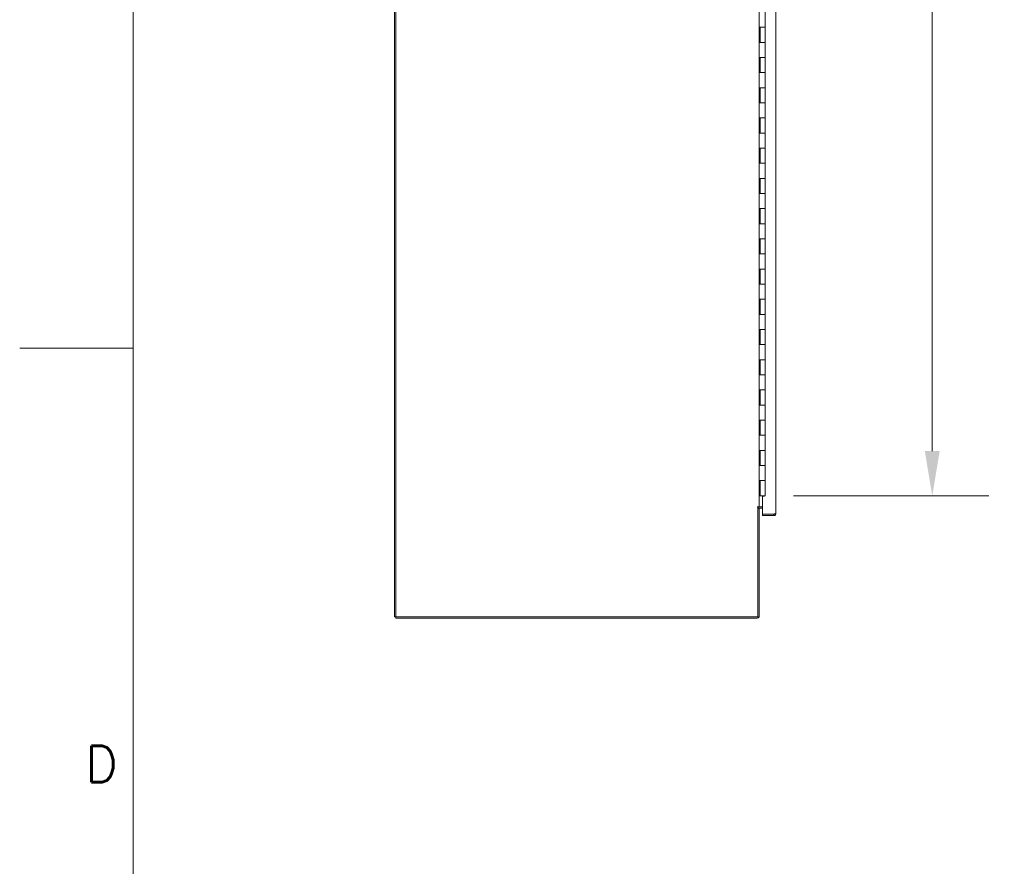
# Model space of a CAD drawing. Header units: inches. Extents: x 4 to 506, y 11 to 319.
# Tile 2 of 47: x 4 to 69, y 131 to 187. Entities that reach past the tile are written whole.
import ezdxf

# ---------------------------------------------------------------- set-up
doc = ezdxf.new("R2010")
doc.units = ezdxf.units.IN
doc.header["$LTSCALE"] = 30
doc.header["$MEASUREMENT"] = 0
doc.layers.get('0').update_dxf_attribs({"lineweight": 0})
for name, color, linetype, lineweight in [('Border (ANSI)', 7, 'Continuous', 5), ('Dimension (ANSI)', 7, 'Continuous', 5), ('Visible (ANSI)', 7, 'Continuous', 5)]:
    doc.layers.add(name, color=color, linetype=linetype, lineweight=lineweight)
doc.styles.add('Note Text (ANSI)', font='RomanS.shx')
doc.styles.add('ROMANS', font='romans.shx')
doc.dimstyles.new('Default (ANSI)', dxfattribs={"dimscale": 30, "dimtxt": 0.08, "dimasz": 0.098425, "dimexe": 0.125, "dimexo": 0.0625, "dimgap": 0.031496, "dimtad": 0, "dimtih": 1, "dimtoh": 1, "dimrnd": 1e-08, "dimzin": 0, "dimdsep": 46, "dimtxsty": 'ROMANS', "dimcen": 0.09, "dimdle": 0.393701, "dimclrd": 256, "dimclre": 256, "dimclrt": 256, "dimadec": 0, "dimazin": 0, "dimtfac": 1.25, "dimtofl": 0, "dimtmove": 0, "dimatfit": 3, "dimfxl": 0, "dimtolj": 1, "dimtzin": 0, "dimlwd": -1, "dimlwe": -1, "dimarcsym": 0})

# ---------------------------------------------------------------- blocks, each defined once
blk = doc.blocks.new('Borders Default Border')
at = {"layer": 'Border (ANSI)', "flags": 128}
for points in [[(0.38, 0.62), (0.38, 10.38)], [(0.13, 5.5), (0.38, 5.5)]]:
    blk.add_lwpolyline(points, dxfattribs=at)
at = {"layer": 'Border (ANSI)', "insert": (0.2745, 4.5426), "char_height": 0.08, "attachment_point": 7, "style": 'Note Text (ANSI)'}
blk.add_mtext('D', dxfattribs=at)
blk = doc.blocks.new('*D30')
at = {"layer": 'Defpoints', "color": 0}
for p in [(53.221, 233.225), (53.221, 155.225), (64.275, 155.225)]:
    blk.add_point(p, dxfattribs=at)
at = {"layer": 'Dimension (ANSI)'}
for p, q in [((55.096, 233.225), (68.025, 233.225)), ((64.275, 230.272), (64.275, 200.37)), ((64.275, 158.178), (64.275, 188.08)), ((55.096, 155.225), (68.025, 155.225))]:
    blk.add_line(p, q, dxfattribs=at)
for points in [[(63.783, 230.272), (64.767, 230.272), (64.275, 233.225)], [(63.783, 158.178), (64.767, 158.178), (64.275, 155.225)]]:
    blk.add_solid(points, dxfattribs=at)
at = {"layer": 'Dimension (ANSI)', "insert": (64.275, 194.225), "char_height": 2.4, "attachment_point": 5, "style": 'ROMANS'}
blk.add_mtext('\\A1;78.00\\PCONT.\\PHINGE', dxfattribs=at)

msp = doc.modelspace()

# ---------------------------------------------------------------- linework, layer by layer
at = {"layer": 'Visible (ANSI)'}
for p, q in [((28.7009, 147.2233), (28.7009, 237.1609)), ((28.7946, 147.2233), (28.7946, 237.1609)), ((52.8259, 233.8796), (52.8259, 154.5046)), ((53.9276, 234.4127), (53.9276, 154.0376)), ((53.221, 186.2251), (53.221, 187.2251)), ((52.8287, 185.2251), (52.8287, 186.2251)), ((52.8287, 186.2251), (52.8973, 186.2251)), ((52.891, 185.2251), (52.891, 186.2251)), ((53.221, 186.2251), (52.8973, 186.2251)), ((52.8973, 186.2251), (53.221, 186.2251)), ((53.221, 185.2251), (53.221, 186.2251)), ((52.8973, 185.2251), (52.8287, 185.2251)), ((52.8973, 185.2251), (53.221, 185.2251)), ((53.221, 185.2251), (52.8973, 185.2251)), ((53.221, 184.2251), (53.221, 185.2251)), ((52.8287, 183.2251), (52.8287, 184.2251)), ((52.8287, 184.2251), (52.8973, 184.2251)), ((52.891, 183.2251), (52.891, 184.2251)), ((53.221, 184.2251), (52.8973, 184.2251)), ((52.8973, 184.2251), (53.221, 184.2251)), ((53.221, 183.2251), (53.221, 184.2251)), ((52.8973, 183.2251), (52.8287, 183.2251)), ((52.8973, 183.2251), (53.221, 183.2251)), ((53.221, 183.2251), (52.8973, 183.2251)), ((53.221, 182.2251), (53.221, 183.2251)), ((52.8287, 181.2251), (52.8287, 182.2251)), ((52.8287, 182.2251), (52.8973, 182.2251)), ((52.891, 181.2251), (52.891, 182.2251)), ((53.221, 182.2251), (52.8973, 182.2251)), ((52.8973, 182.2251), (53.221, 182.2251)), ((53.221, 181.2251), (53.221, 182.2251)), ((52.8973, 181.2251), (52.8287, 181.2251)), ((52.8973, 181.2251), (53.221, 181.2251)), ((53.221, 181.2251), (52.8973, 181.2251)), ((53.221, 180.2251), (53.221, 181.2251)), ((52.8287, 179.2251), (52.8287, 180.2251)), ((52.8287, 180.2251), (52.8973, 180.2251)), ((52.891, 179.2251), (52.891, 180.2251)), ((53.221, 180.2251), (52.8973, 180.2251)), ((52.8973, 180.2251), (53.221, 180.2251)), ((53.221, 179.2251), (53.221, 180.2251)), ((52.8973, 179.2251), (52.8287, 179.2251)), ((52.8973, 179.2251), (53.221, 179.2251)), ((53.221, 179.2251), (52.8973, 179.2251)), ((53.221, 178.2251), (53.221, 179.2251)), ((52.8287, 177.2251), (52.8287, 178.2251)), ((52.8287, 178.2251), (52.8973, 178.2251)), ((52.891, 177.2251), (52.891, 178.2251)), ((53.221, 178.2251), (52.8973, 178.2251)), ((52.8973, 178.2251), (53.221, 178.2251)), ((53.221, 177.2251), (53.221, 178.2251)), ((52.8973, 177.2251), (52.8287, 177.2251)), ((52.8973, 177.2251), (53.221, 177.2251)), ((53.221, 177.2251), (52.8973, 177.2251)), ((53.221, 176.2251), (53.221, 177.2251)), ((52.8287, 175.2251), (52.8287, 176.2251)), ((52.8287, 176.2251), (52.8973, 176.2251)), ((52.891, 175.2251), (52.891, 176.2251)), ((53.221, 176.2251), (52.8973, 176.2251)), ((52.8973, 176.2251), (53.221, 176.2251)), ((53.221, 175.2251), (53.221, 176.2251)), ((52.8973, 175.2251), (52.8287, 175.2251)), ((52.8973, 175.2251), (53.221, 175.2251)), ((53.221, 175.2251), (52.8973, 175.2251)), ((53.221, 174.2251), (53.221, 175.2251)), ((52.8287, 173.2251), (52.8287, 174.2251)), ((52.8287, 174.2251), (52.8973, 174.2251)), ((52.891, 173.2251), (52.891, 174.2251)), ((53.221, 174.2251), (52.8973, 174.2251)), ((52.8973, 174.2251), (53.221, 174.2251)), ((53.221, 173.2251), (53.221, 174.2251)), ((52.8973, 173.2251), (52.8287, 173.2251)), ((52.8973, 173.2251), (53.221, 173.2251)), ((53.221, 173.2251), (52.8973, 173.2251)), ((53.221, 172.2251), (53.221, 173.2251)), ((52.8287, 171.2251), (52.8287, 172.2251)), ((52.8287, 172.2251), (52.8973, 172.2251)), ((52.891, 171.2251), (52.891, 172.2251)), ((53.221, 172.2251), (52.8973, 172.2251)), ((52.8973, 172.2251), (53.221, 172.2251)), ((53.221, 171.2251), (53.221, 172.2251)), ((52.8973, 171.2251), (52.8287, 171.2251)), ((52.8973, 171.2251), (53.221, 171.2251)), ((53.221, 171.2251), (52.8973, 171.2251)), ((53.221, 170.2251), (53.221, 171.2251)), ((52.8287, 169.2251), (52.8287, 170.2251)), ((52.8287, 170.2251), (52.8973, 170.2251)), ((52.891, 169.2251), (52.891, 170.2251)), ((53.221, 170.2251), (52.8973, 170.2251)), ((52.8973, 170.2251), (53.221, 170.2251)), ((53.221, 169.2251), (53.221, 170.2251)), ((52.8973, 169.2251), (52.8287, 169.2251)), ((52.8973, 169.2251), (53.221, 169.2251)), ((53.221, 169.2251), (52.8973, 169.2251)), ((53.221, 168.2251), (53.221, 169.2251)), ((52.8287, 167.2251), (52.8287, 168.2251)), ((52.8287, 168.2251), (52.8973, 168.2251)), ((52.891, 167.2251), (52.891, 168.2251)), ((53.221, 168.2251), (52.8973, 168.2251)), ((52.8973, 168.2251), (53.221, 168.2251)), ((53.221, 167.2251), (53.221, 168.2251)), ((52.8973, 167.2251), (52.8287, 167.2251)), ((52.8973, 167.2251), (53.221, 167.2251)), ((53.221, 167.2251), (52.8973, 167.2251)), ((53.221, 166.2251), (53.221, 167.2251)), ((52.8287, 165.2251), (52.8287, 166.2251)), ((52.8287, 166.2251), (52.8973, 166.2251)), ((52.891, 165.2251), (52.891, 166.2251)), ((53.221, 166.2251), (52.8973, 166.2251)), ((52.8973, 166.2251), (53.221, 166.2251)), ((53.221, 165.2251), (53.221, 166.2251)), ((52.8973, 165.2251), (52.8287, 165.2251)), ((52.8973, 165.2251), (53.221, 165.2251)), ((53.221, 165.2251), (52.8973, 165.2251)), ((53.221, 164.2251), (53.221, 165.2251)), ((52.8287, 163.2251), (52.8287, 164.2251)), ((52.8287, 164.2251), (52.8973, 164.2251)), ((52.891, 163.2251), (52.891, 164.2251)), ((53.221, 164.2251), (52.8973, 164.2251)), ((52.8973, 164.2251), (53.221, 164.2251)), ((53.221, 163.2251), (53.221, 164.2251)), ((52.8973, 163.2251), (52.8287, 163.2251)), ((52.8973, 163.2251), (53.221, 163.2251)), ((53.221, 163.2251), (52.8973, 163.2251)), ((53.221, 162.2251), (53.221, 163.2251)), ((52.8287, 161.2251), (52.8287, 162.2251)), ((52.8287, 162.2251), (52.8973, 162.2251)), ((52.891, 161.2251), (52.891, 162.2251)), ((53.221, 162.2251), (52.8973, 162.2251)), ((52.8973, 162.2251), (53.221, 162.2251)), ((53.221, 161.2251), (53.221, 162.2251)), ((52.8973, 161.2251), (52.8287, 161.2251)), ((52.8973, 161.2251), (53.221, 161.2251)), ((53.221, 161.2251), (52.8973, 161.2251)), ((53.221, 160.2251), (53.221, 161.2251)), ((52.8287, 159.2251), (52.8287, 160.2251)), ((52.8287, 160.2251), (52.8973, 160.2251)), ((52.891, 159.2251), (52.891, 160.2251)), ((53.221, 160.2251), (52.8973, 160.2251)), ((52.8973, 160.2251), (53.221, 160.2251)), ((53.221, 159.2251), (53.221, 160.2251)), ((52.8973, 159.2251), (52.8287, 159.2251)), ((52.8973, 159.2251), (53.221, 159.2251)), ((53.221, 159.2251), (52.8973, 159.2251)), ((53.221, 158.2251), (53.221, 159.2251)), ((52.8287, 157.2251), (52.8287, 158.2251)), ((52.8287, 158.2251), (52.8973, 158.2251)), ((52.891, 157.2251), (52.891, 158.2251)), ((53.221, 158.2251), (52.8973, 158.2251)), ((52.8973, 158.2251), (53.221, 158.2251)), ((53.221, 157.2251), (53.221, 158.2251)), ((52.8973, 157.2251), (52.8287, 157.2251)), ((52.8973, 157.2251), (53.221, 157.2251)), ((53.221, 157.2251), (52.8973, 157.2251)), ((53.221, 156.2251), (53.221, 157.2251)), ((52.8287, 155.2251), (52.8287, 156.2251)), ((52.8287, 156.2251), (52.8973, 156.2251)), ((52.891, 155.2251), (52.891, 156.2251)), ((53.221, 156.2251), (52.8973, 156.2251)), ((52.8973, 156.2251), (53.221, 156.2251)), ((53.221, 155.2251), (53.221, 156.2251)), ((52.8259, 155.2251), (52.8287, 155.2251)), ((52.891, 155.2251), (52.8287, 155.2251)), ((53.221, 155.2251), (52.891, 155.2251)), ((53.1776, 155.2096), (53.0526, 155.2096)), ((53.0526, 154.0174), (53.0526, 155.2096)), ((53.1776, 155.2251), (53.1776, 155.2096)), ((52.7007, 154.5046), (52.7009, 154.5046)), ((52.7007, 154.5044), (52.7007, 154.5046)), ((52.7322, 154.5044), (52.7007, 154.5044)), ((52.7009, 154.5046), (52.8259, 154.5046)), ((52.7322, 154.5044), (52.7322, 147.2233)), ((52.8571, 154.5046), (52.8259, 154.5046)), ((53.0526, 154.5046), (52.8571, 154.5046)), ((53.0526, 154.4109), (52.8571, 154.4109)), ((52.8259, 154.3796), (52.7322, 154.3796)), ((52.8259, 147.2545), (52.8259, 154.3796)), ((53.8027, 154.0174), (53.0526, 154.0174)), ((53.8027, 154.0064), (53.0526, 154.0064)), ((53.0526, 154.0064), (53.0526, 153.9127)), ((53.0526, 153.9127), (53.8027, 153.9127)), ((53.8027, 154.0064), (53.8027, 153.9127)), ((28.7009, 147.2233), (28.7946, 147.2233)), ((52.7322, 147.2233), (28.7946, 147.2233)), ((28.7946, 147.1296), (28.7946, 147.2233)), ((52.7009, 147.1296), (28.7946, 147.1296))]:
    msp.add_line(p, q, dxfattribs=at)
for centre, radius, start, end in [((52.8571, 154.3796), 0.1249, 90, 180), ((52.8571, 154.3796), 0.0313, 90, 180), ((52.7009, 147.2545), 0.125, 270, 0)]:
    msp.add_arc(centre, radius, start, end, dxfattribs=at)
for points, knots in [([(53.8027, 153.9127), (53.8464, 153.9127), (53.8893, 153.9375), (53.911, 153.9754), (53.9219, 153.9942), (53.9276, 154.0159), (53.9276, 154.0376)], [0, 0, 0, 0, 1.04908, 1.04908, 1.04908, 1.5707963, 1.5707963, 1.5707963, 1.5707963]), ([(53.9276, 154.0376), (53.9276, 154.0331), (53.9029, 154.0287), (53.865, 154.0242), (53.8461, 154.0219), (53.8244, 154.0197), (53.8027, 154.0174)], [0, 0, 0, 0, 1.04908, 1.04908, 1.04908, 1.5707963, 1.5707963, 1.5707963, 1.5707963]), ([(53.8283, 154.0204), (53.8231, 154.0128), (53.8146, 154.0073), (53.8054, 154.0065), (53.8045, 154.0064), (53.8036, 154.0064), (53.8027, 154.0064)], [0.59510147, 0.59510147, 0.59510147, 0.59510147, 1.48347479, 1.48347479, 1.48347479, 1.57079633, 1.57079633, 1.57079633, 1.57079633])]:
    msp.add_open_spline(points, degree=3, knots=knots, dxfattribs=at)

# ---------------------------------------------------------------- block references
at = {"xscale": 30, "yscale": 30, "zscale": 30}
msp.add_blockref('Borders Default Border', (0, 0), dxfattribs=at)

# ---------------------------------------------------------------- dimensions: what is measured, and where the dimension line sits
at = {"layer": 'Dimension (ANSI)'}
dim = msp.add_linear_dim(base=(64.2747, 155.2251), p1=(53.221, 233.2251), p2=(53.221, 155.2251), angle=270, text='<>\\PCONT.\\PHINGE', dimstyle='Default (ANSI)', override={"dimdec": 2, "dimtp": 0, "dimtm": 0, "dimtdec": 2, "dimatfit": 1}, dxfattribs=at)
dim.commit()
dim.dimension.update_dxf_attribs({"geometry": '*D30', "text_midpoint": (64.2747, 194.2251), "dimtype": 160})

doc.saveas('drawing.dxf')
